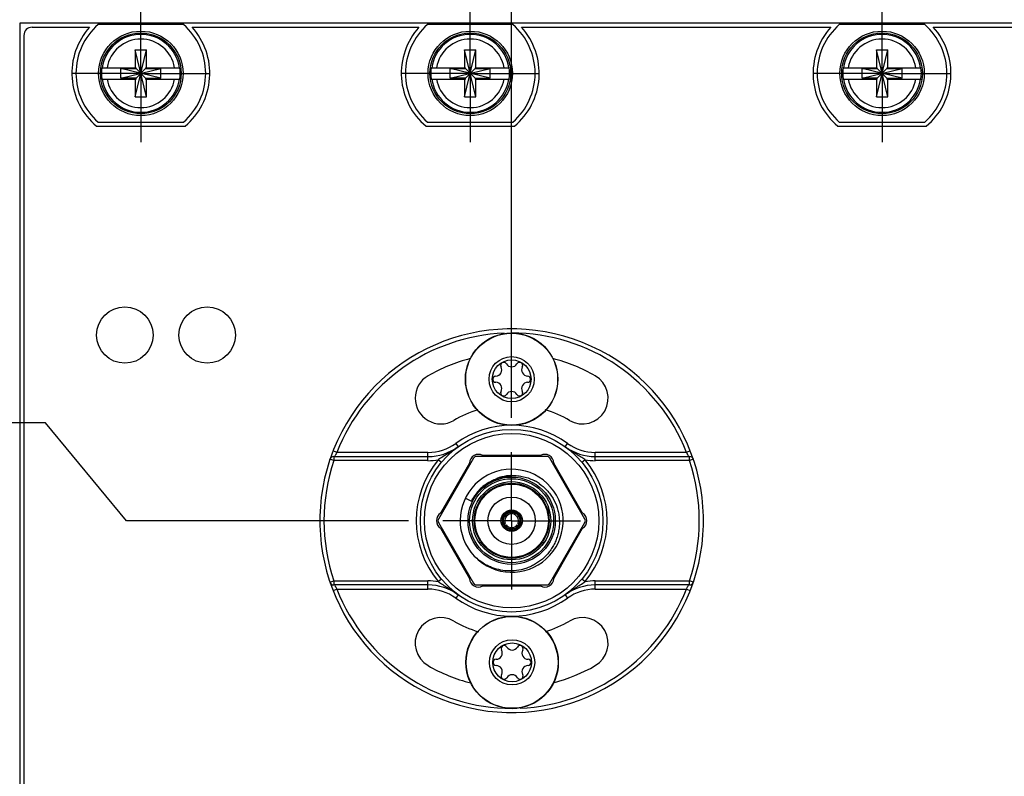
# Model space of a CAD drawing. Header units: inches. Extents: x 0 to 22, y 0 to 17.
# Tile 9 of 59: x 4.6 to 6.4, y 6.6 to 8. Entities that reach past the tile are written whole.
import ezdxf

# ---------------------------------------------------------------- set-up
doc = ezdxf.new("R2010")
doc.units = ezdxf.units.IN
doc.header["$LTSCALE"] = 1.21
doc.header["$MEASUREMENT"] = 0
doc.linetypes.add('CENTER', pattern=[0.6, 0.375, -0.075, 0.075, -0.075])
doc.layers.get('0').update_dxf_attribs({"linetype": 'CONTINUOUS'})
doc.layers.add('DEFAULT_1', color=7, linetype='CENTER')
doc.layers.add('DIMENSIONS', color=7, linetype='CONTINUOUS')
doc.styles.get("Standard").update_dxf_attribs({"font": 'txt', "width": 0.8})
doc.dimstyles.new('DIMSTYLE_1', dxfattribs={"dimtxt": 0.125, "dimasz": 0.18, "dimexe": 0.125, "dimexo": 0.0625, "dimgap": 0.09, "dimtad": 0, "dimtih": 1, "dimtoh": 1, "dimlfac": 1.333333, "dimzin": 4, "dimdsep": 46, "dimtxsty": 'STANDARD', "dimblk": '_FILLED', "dimblk1": '_FILLED', "dimblk2": '_FILLED', "dimcen": 0.09, "dimadec": 0, "dimazin": 0, "dimtp": 0.001, "dimtm": 0.001, "dimtfac": 1, "dimtofl": 0, "dimtmove": 0, "dimatfit": 3, "dimldrblk": '_FILLED', "dimfxl": 1, "dimtolj": 1, "dimtzin": 4, "dimarcsym": 0})

# ---------------------------------------------------------------- blocks, each defined once
blk = doc.blocks.new('*D12')
at = {"layer": 'DIMENSIONS', "color": 2, "linetype": 'CONTINUOUS'}
for p, q in [((4.612, 7.2478), (3.5347, 7.2478)), ((4.7595, 7.0695), (4.612, 7.2478)), ((5.2733, 7.0695), (4.7595, 7.0695))]:
    blk.add_line(p, q, dxfattribs=at)
at = {"layer": 'DIMENSIONS', "color": 2, "linetype": 'CONTINUOUS', "insert": (3.4722, 7.3103), "char_height": 0.125, "width": 1.125, "attachment_point": 3, "line_spacing_factor": 0.9}
blk.add_mtext('3.73{\\Ftxt.shx;\\W1.000000;\\H0.125000; }[94.9]', dxfattribs=at)
blk = doc.blocks.new('_FILLED')
at = {"color": 0, "linetype": 'BYBLOCK'}
blk.add_solid([(0, 0), (-1, 0.1736), (-1, -0.1736)], dxfattribs=at)
blk = doc.blocks.new('*D26')
at = {"layer": 'DIMENSIONS', "color": 2, "linetype": 'CONTINUOUS'}
for p, q in [((5.6242, 8.2454), (5.6242, 8.4134)), ((5.4609, 8.1029), (5.6242, 8.2454)), ((5.4609, 7.2571), (5.4609, 8.1029))]:
    blk.add_line(p, q, dxfattribs=at)
at = {"layer": 'DIMENSIONS', "color": 2, "linetype": 'CONTINUOUS', "insert": (5.5617, 8.4759), "char_height": 0.125, "width": 1.125, "attachment_point": 1, "rotation": 90, "line_spacing_factor": 0.9}
blk.add_mtext('1.70{\\Ftxt.shx;\\W1.000000;\\H0.125000; }[43.2]', dxfattribs=at)
blk = doc.blocks.new('*D34')
at = {"layer": 'DIMENSIONS', "color": 2, "linetype": 'CONTINUOUS'}
blk.add_line((7.559, 7.2874), (7.559, 8.3846), dxfattribs=at)
at = {"layer": 'DIMENSIONS', "color": 2, "linetype": 'CONTINUOUS', "insert": (7.4965, 8.4471), "char_height": 0.125, "width": 1.525, "attachment_point": 1, "rotation": 90, "line_spacing_factor": 0.9}
blk.add_mtext('2X 4.50{\\Ftxt.shx;\\W1.000000;\\H0.125000; }[114.2]', dxfattribs=at)
blk = doc.blocks.new('*D39')
at = {"layer": 'DIMENSIONS', "color": 2, "linetype": 'CONTINUOUS'}
blk.add_line((8.156, 8.0384), (8.156, 8.3846), dxfattribs=at)
at = {"layer": 'DIMENSIONS', "color": 2, "linetype": 'CONTINUOUS', "insert": (8.0935, 8.4471), "char_height": 0.125, "width": 1.225, "attachment_point": 1, "rotation": 90, "line_spacing_factor": 0.9}
blk.add_mtext('5.29{\\Ftxt.shx;\\W1.000000;\\H0.125000; }[134.5]', dxfattribs=at)

msp = doc.modelspace()

# ---------------------------------------------------------------- linework, layer by layer
at = {"color": 7, "linetype": 'CONTINUOUS'}
for p, q in [((4.565, 7.9759), (4.565, 4.1772)), ((6.956, 7.9759), (4.565, 7.9759)), ((4.5875, 7.9684), (4.6921, 7.9684)), ((4.8633, 7.9732), (4.7077, 7.9732)), ((4.8789, 7.9684), (5.2921, 7.9684)), ((5.4633, 7.9732), (5.3077, 7.9732)), ((5.4789, 7.9684), (6.0421, 7.9684)), ((6.2133, 7.9732), (6.0577, 7.9732)), ((6.2289, 7.9684), (6.6421, 7.9684)), ((4.5725, 7.9534), (4.5725, 4.1922)), ((4.7752, 7.8415), (4.7959, 7.9272)), ((4.7752, 7.9272), (4.7752, 7.8947)), ((4.7959, 7.8415), (4.7752, 7.9272)), ((4.7752, 7.9272), (4.7959, 7.9272)), ((4.7959, 7.8947), (4.7959, 7.9272)), ((5.3752, 7.8415), (5.3959, 7.9272)), ((5.3752, 7.9272), (5.3752, 7.8947)), ((5.3959, 7.8415), (5.3752, 7.9272)), ((5.3752, 7.9272), (5.3959, 7.9272)), ((5.3959, 7.8947), (5.3959, 7.9272)), ((6.1252, 7.8415), (6.1459, 7.9272)), ((6.1252, 7.9272), (6.1252, 7.8947)), ((6.1459, 7.8415), (6.1252, 7.9272)), ((6.1252, 7.9272), (6.1459, 7.9272)), ((6.1459, 7.8947), (6.1459, 7.9272)), ((4.7145, 7.8947), (4.7767, 7.8947)), ((4.7491, 7.8756), (4.7491, 7.8931)), ((4.8219, 7.8756), (4.7491, 7.8931)), ((4.7491, 7.8931), (4.7767, 7.8931)), ((4.7491, 7.8756), (4.8219, 7.8931)), ((4.7767, 7.8931), (4.7767, 7.8947)), ((4.7767, 7.8756), (4.7943, 7.8931)), ((4.7767, 7.8931), (4.7943, 7.8756)), ((4.7943, 7.8947), (4.7943, 7.8931)), ((4.7943, 7.8947), (4.8565, 7.8947)), ((4.7943, 7.8931), (4.8219, 7.8931)), ((4.8219, 7.8756), (4.8219, 7.8931)), ((5.3145, 7.8947), (5.3767, 7.8947)), ((5.3491, 7.8756), (5.3491, 7.8931)), ((5.4219, 7.8756), (5.3491, 7.8931)), ((5.3491, 7.8931), (5.3767, 7.8931)), ((5.3491, 7.8756), (5.4219, 7.8931)), ((5.3767, 7.8931), (5.3767, 7.8947)), ((5.3767, 7.8756), (5.3943, 7.8931)), ((5.3767, 7.8931), (5.3943, 7.8756)), ((5.3943, 7.8947), (5.3943, 7.8931)), ((5.3943, 7.8947), (5.4565, 7.8947)), ((5.3943, 7.8931), (5.4219, 7.8931)), ((5.4219, 7.8756), (5.4219, 7.8931)), ((6.0645, 7.8947), (6.1267, 7.8947)), ((6.0991, 7.8756), (6.0991, 7.8931)), ((6.0991, 7.8756), (6.1719, 7.8931)), ((6.0991, 7.8931), (6.1267, 7.8931)), ((6.1719, 7.8756), (6.0991, 7.8931)), ((6.1267, 7.8931), (6.1267, 7.8947)), ((6.1267, 7.8756), (6.1443, 7.8931)), ((6.1267, 7.8931), (6.1443, 7.8756)), ((6.1443, 7.8947), (6.1443, 7.8931)), ((6.1443, 7.8947), (6.2065, 7.8947)), ((6.1443, 7.8931), (6.1719, 7.8931)), ((6.1719, 7.8756), (6.1719, 7.8931)), ((4.7145, 7.874), (4.7767, 7.874)), ((4.7767, 7.8756), (4.7491, 7.8756)), ((4.7752, 7.874), (4.7752, 7.8415)), ((4.7767, 7.874), (4.7767, 7.8756)), ((4.7943, 7.8756), (4.7943, 7.874)), ((4.7943, 7.8756), (4.8219, 7.8756)), ((4.7943, 7.874), (4.8565, 7.874)), ((4.7959, 7.8415), (4.7959, 7.874)), ((5.3145, 7.874), (5.3767, 7.874)), ((5.3767, 7.8756), (5.3491, 7.8756)), ((5.3752, 7.874), (5.3752, 7.8415)), ((5.3767, 7.874), (5.3767, 7.8756)), ((5.3943, 7.8756), (5.3943, 7.874)), ((5.3943, 7.8756), (5.4219, 7.8756)), ((5.3943, 7.874), (5.4565, 7.874)), ((5.3959, 7.8415), (5.3959, 7.874)), ((6.0645, 7.874), (6.1267, 7.874)), ((6.1267, 7.8756), (6.0991, 7.8756)), ((6.1252, 7.874), (6.1252, 7.8415)), ((6.1267, 7.874), (6.1267, 7.8756)), ((6.1443, 7.8756), (6.1443, 7.874)), ((6.1443, 7.8756), (6.1719, 7.8756)), ((6.1443, 7.874), (6.2065, 7.874)), ((6.1459, 7.8415), (6.1459, 7.874)), ((4.7752, 7.8415), (4.7959, 7.8415)), ((5.3752, 7.8415), (5.3959, 7.8415)), ((6.1252, 7.8415), (6.1459, 7.8415)), ((4.7049, 7.788), (4.8661, 7.788)), ((4.7077, 7.7955), (4.8633, 7.7955)), ((5.3049, 7.788), (5.4661, 7.788)), ((5.3077, 7.7955), (5.4633, 7.7955)), ((6.0549, 7.788), (6.2161, 7.788)), ((6.0577, 7.7955), (6.2133, 7.7955)), ((5.1371, 7.1865), (5.3085, 7.1865)), ((5.3843, 7.1746), (5.3316, 7.0833)), ((5.5136, 7.1884), (5.4082, 7.1884)), ((5.5902, 7.0833), (5.5375, 7.1746)), ((5.6133, 7.1865), (5.7847, 7.1865)), ((5.4595, 7.0847), (5.4596, 7.0869)), ((5.4596, 7.0864), (5.4595, 7.0861)), ((5.4595, 7.0853), (5.4596, 7.0856)), ((5.4596, 7.0856), (5.4596, 7.0864)), ((5.4623, 7.0847), (5.4623, 7.0869)), ((5.4623, 7.0864), (5.4623, 7.0861)), ((5.4623, 7.0861), (5.4623, 7.0853)), ((5.4623, 7.0853), (5.4623, 7.0855)), ((5.4456, 7.0702), (5.4462, 7.0734)), ((5.4498, 7.0799), (5.4527, 7.0824)), ((5.4691, 7.0824), (5.4718, 7.0801)), ((5.4755, 7.0739), (5.4762, 7.0702)), ((5.3316, 7.0557), (5.3843, 6.9644)), ((5.4451, 7.0619), (5.447, 7.0631)), ((5.4456, 7.0622), (5.4459, 7.0624)), ((5.4459, 7.0624), (5.4464, 7.0627)), ((5.4463, 7.0627), (5.4466, 7.0628)), ((5.4465, 7.0596), (5.4484, 7.0607)), ((5.4472, 7.06), (5.4469, 7.0599)), ((5.4477, 7.0603), (5.4471, 7.06)), ((5.4479, 7.0604), (5.4477, 7.0603)), ((5.4574, 7.0547), (5.4539, 7.0559)), ((5.468, 7.0559), (5.4647, 7.0547)), ((5.4734, 7.0607), (5.4753, 7.0596)), ((5.4741, 7.0603), (5.4739, 7.0604)), ((5.4746, 7.06), (5.4741, 7.0603)), ((5.4749, 7.0599), (5.4746, 7.06)), ((5.4748, 7.0631), (5.4767, 7.0619)), ((5.4752, 7.0628), (5.4755, 7.0626)), ((5.4755, 7.0626), (5.476, 7.0623)), ((5.476, 7.0623), (5.4762, 7.0622)), ((5.5375, 6.9644), (5.5902, 7.0557)), ((5.3085, 6.9525), (5.1371, 6.9525)), ((5.5136, 6.9506), (5.4082, 6.9506)), ((5.7847, 6.9525), (5.6133, 6.9525))]:
    msp.add_line(p, q, dxfattribs=at)
at = {"color": 9, "linetype": 'CONTINUOUS'}
for p, q in [((5.359, 7.2104), (5.3634, 7.2043)), ((5.5584, 7.2043), (5.5628, 7.2104)), ((5.1425, 7.194), (5.1356, 7.1967)), ((5.1425, 7.194), (5.1423, 7.1935)), ((5.3085, 7.194), (5.1425, 7.194)), ((5.3085, 7.179), (5.3085, 7.194)), ((5.6133, 7.179), (5.6133, 7.194)), ((5.7793, 7.194), (5.6133, 7.194)), ((5.7863, 7.1967), (5.7793, 7.194)), ((5.7793, 7.194), (5.7795, 7.1934)), ((5.1371, 7.179), (5.13, 7.1814)), ((5.1371, 7.1865), (5.1371, 7.179)), ((5.3085, 7.179), (5.1371, 7.179)), ((5.3273, 7.1808), (5.3331, 7.176)), ((5.5887, 7.176), (5.5945, 7.1808)), ((5.7847, 7.179), (5.6133, 7.179)), ((5.7847, 7.179), (5.7847, 7.1865)), ((5.7918, 7.1814), (5.7847, 7.179)), ((5.13, 6.9576), (5.1371, 6.96)), ((5.1371, 6.96), (5.1371, 6.9525)), ((5.1371, 6.96), (5.3085, 6.96)), ((5.3085, 6.945), (5.3085, 6.96)), ((5.3331, 6.963), (5.3273, 6.9582)), ((5.5945, 6.9582), (5.5887, 6.963)), ((5.6133, 6.945), (5.6133, 6.96)), ((5.6133, 6.96), (5.7847, 6.96)), ((5.7847, 6.9525), (5.7847, 6.96)), ((5.7918, 6.9576), (5.7847, 6.96)), ((5.1356, 6.9423), (5.1425, 6.945)), ((5.1425, 6.945), (5.1423, 6.9455)), ((5.1425, 6.945), (5.3085, 6.945)), ((5.6133, 6.945), (5.7793, 6.945)), ((5.7793, 6.945), (5.7795, 6.9456)), ((5.7793, 6.945), (5.7863, 6.9423)), ((5.3634, 6.9347), (5.359, 6.9286)), ((5.5584, 6.9347), (5.5628, 6.9286))]:
    msp.add_line(p, q, dxfattribs=at)
at = {"color": 6, "linetype": 'CONTINUOUS'}
for p, q in [((5.3916, 7.1835), (5.3275, 7.0725)), ((5.525, 7.1865), (5.3968, 7.1865)), ((5.5943, 7.0725), (5.5302, 7.1835)), ((5.4142, 7.1353), (5.4345, 7.1456)), ((5.3994, 7.1218), (5.4142, 7.1353)), ((5.3766, 7.1104), (5.3876, 7.1051)), ((5.458, 7.0876), (5.4572, 7.0879)), ((5.4593, 7.0819), (5.4595, 7.0838)), ((5.4595, 7.0838), (5.4595, 7.0847)), ((5.4624, 7.0838), (5.4623, 7.0847)), ((5.4625, 7.0819), (5.4624, 7.0838)), ((5.4639, 7.0876), (5.4647, 7.0879)), ((5.3275, 7.0665), (5.3916, 6.9555)), ((5.4591, 7.082), (5.4593, 7.0819)), ((5.5302, 6.9555), (5.5943, 7.0665)), ((5.4444, 7.0625), (5.4451, 7.0619)), ((5.4466, 7.0587), (5.4465, 7.0596)), ((5.4467, 7.0579), (5.4466, 7.0587)), ((5.4469, 7.0571), (5.4467, 7.0579)), ((5.447, 7.0631), (5.4486, 7.0642)), ((5.4484, 7.0607), (5.4493, 7.0611)), ((5.4486, 7.0642), (5.4491, 7.0645)), ((5.4491, 7.0645), (5.4493, 7.0647)), ((5.4493, 7.0611), (5.4501, 7.0615)), ((5.4501, 7.0615), (5.4507, 7.0617)), ((5.4507, 7.0617), (5.451, 7.0619)), ((5.4708, 7.0619), (5.4726, 7.0611)), ((5.4725, 7.0647), (5.474, 7.0636)), ((5.4726, 7.0611), (5.4729, 7.0609)), ((5.4729, 7.0609), (5.4734, 7.0607)), ((5.474, 7.0636), (5.4743, 7.0634)), ((5.4743, 7.0634), (5.4748, 7.0631)), ((5.4751, 7.0579), (5.4749, 7.0571)), ((5.4752, 7.0587), (5.4751, 7.0579)), ((5.4753, 7.0596), (5.4752, 7.0587)), ((5.478, 7.063), (5.4787, 7.0636)), ((5.3968, 6.9525), (5.525, 6.9525))]:
    msp.add_line(p, q, dxfattribs=at)
at = {"color": 7, "linetype": 'CONTINUOUS'}
for centre, radius in [((4.7855, 7.8844), 0.0769), ((4.7855, 7.8844), 0.0735), ((5.3855, 7.8844), 0.0769), ((5.3855, 7.8844), 0.0735), ((6.1355, 7.8844), 0.0769), ((6.1355, 7.8844), 0.0735), ((4.7563, 7.4078), 0.0514), ((4.9063, 7.4078), 0.0514), ((5.4609, 7.0695), 0.1663), ((5.4609, 7.0695), 0.0195)]:
    msp.add_circle(centre, radius, dxfattribs=at)
at = {"color": 6, "linetype": 'CONTINUOUS'}
for centre, radius in [((5.4609, 7.3273), 0.0842), ((5.4609, 7.3273), 0.0412), ((5.4609, 7.3273), 0.0353), ((5.4609, 7.0695), 0.0795), ((5.4609, 7.0695), 0.0683), ((5.4609, 7.0695), 0.0431), ((5.4617, 6.8115), 0.0842), ((5.4617, 6.8115), 0.0412), ((5.4617, 6.8115), 0.0353)]:
    msp.add_circle(centre, radius, dxfattribs=at)
at = {"color": 9, "linetype": 'CONTINUOUS'}
for centre, radius in [((5.4609, 7.3273), 0.0837), ((5.4609, 7.0695), 0.1588), ((5.4609, 7.0695), 0.0765), ((5.4609, 7.0695), 0.0712), ((5.4609, 7.0695), 0.0668), ((5.4617, 6.8115), 0.0837)]:
    msp.add_circle(centre, radius, dxfattribs=at)
at = {"color": 7, "linetype": 'CONTINUOUS'}
for centre, radius, start, end in [((4.5875, 7.9534), 0.015, 90, 180), ((4.7855, 7.8844), 0.1256, 138.0365, 230.0999), ((4.7855, 7.8844), 0.1181, 131.203, 228.797), ((4.7855, 7.8844), 0.1181, 311.203, 48.797), ((4.7855, 7.8844), 0.1256, 309.9001, 41.9635), ((5.3855, 7.8844), 0.1256, 138.0365, 230.0999), ((5.3855, 7.8844), 0.1181, 131.203, 228.797), ((5.3855, 7.8844), 0.1181, 311.203, 48.797), ((5.3855, 7.8844), 0.1256, 309.9001, 41.9635), ((6.1355, 7.8844), 0.1256, 138.0365, 230.0999), ((6.1355, 7.8844), 0.1181, 131.203, 228.797), ((6.1355, 7.8844), 0.1181, 311.203, 48.797), ((6.1355, 7.8844), 0.1256, 309.9001, 41.9635), ((4.7855, 7.8844), 0.0717, 171.7166, 188.2834), ((4.7855, 7.8844), 0.0717, 351.7166, 8.2834), ((5.3855, 7.8844), 0.0717, 171.7166, 188.2834), ((5.3855, 7.8844), 0.0717, 351.7166, 8.2834), ((6.1355, 7.8844), 0.0717, 171.7166, 188.2834), ((6.1355, 7.8844), 0.0717, 351.7166, 8.2834), ((5.4609, 7.0695), 0.3493, 341.3187, 161.129), ((5.4609, 7.0695), 0.3047, 104.304, 120), ((5.4609, 7.0695), 0.3047, 60, 75.6963), ((5.332, 7.2928), 0.0469, 120, 300), ((5.5898, 7.2928), 0.0469, 240, 60), ((5.4609, 7.0695), 0.211, 106.8944, 120), ((5.4609, 7.0695), 0.211, 60, 73.1056), ((5.3085, 7.2802), 0.0938, 270, 305.8754), ((5.6133, 7.2802), 0.0938, 234.1246, 270), ((5.4609, 7.0695), 0.3493, 161.3154, 341.1323), ((5.1371, 7.179), 0.0075, 90, 161.3175), ((5.4971, 6.9203), 0.3109, 122.6712, 123.1003), ((5.4004, 7.1743), 0.0161, 61.0891, 178.9109), ((5.5214, 7.1743), 0.0161, 1.0891, 118.9109), ((5.7847, 7.179), 0.0075, 18.6825, 90), ((5.4609, 7.0695), 0.0175, 94.4269, 205.5726), ((5.4609, 7.0695), 0.0153, 95.0938, 204.9067), ((5.4593, 7.0711), 0.0153, 96.257, 100.3833), ((5.4631, 7.0674), 0.0182, 104.9792, 110.2301), ((5.4592, 7.0717), 0.0147, 88.7872, 96.302), ((5.463, 7.068), 0.0176, 101.1296, 104.9712), ((5.4609, 7.0695), 0.0184, 82.259, 96.2311), ((5.4609, 7.0695), 0.0175, 334.4269, 85.5726), ((5.4626, 7.0716), 0.0148, 83.7337, 91.1771), ((5.4588, 7.0679), 0.0177, 73.8387, 78.8638), ((5.4609, 7.0695), 0.0153, 335.0938, 84.9067), ((5.4625, 7.0711), 0.0153, 79.6328, 83.743), ((5.3399, 7.0695), 0.0161, 121.0891, 238.9109), ((5.5819, 7.0695), 0.0161, 301.0891, 58.9109), ((5.4609, 7.0695), 0.0184, 202.9975, 218.6154), ((5.4583, 7.0699), 0.0148, 203.7338, 211.1771), ((5.4633, 7.0685), 0.0176, 195.029, 198.8704), ((5.4609, 7.0695), 0.0175, 214.4269, 325.5726), ((5.4598, 7.0669), 0.0147, 208.7872, 216.302), ((5.4612, 7.072), 0.0176, 221.1296, 224.9712), ((5.4603, 7.0673), 0.0153, 216.257, 220.3833), ((5.4609, 7.0695), 0.0153, 215.0938, 324.9067), ((5.4616, 7.0724), 0.0182, 224.9792, 230.2301), ((5.4606, 7.072), 0.0176, 315.0287, 318.8704), ((5.4615, 7.0673), 0.0153, 319.6328, 323.743), ((5.4619, 7.067), 0.0148, 323.7337, 331.1771), ((5.4586, 7.0685), 0.0176, 341.1296, 344.9712), ((5.4609, 7.0695), 0.0184, 321.3701, 337.004), ((5.458, 7.0686), 0.0182, 344.9792, 350.2301), ((5.4637, 7.0698), 0.0147, 328.7872, 336.302), ((5.4004, 6.9647), 0.0161, 181.0891, 298.9109), ((5.5214, 6.9647), 0.0161, 241.0891, 358.9109), ((5.4247, 7.2187), 0.3109, 302.6719, 303.1003), ((5.1371, 6.96), 0.0075, 198.6825, 270), ((5.3085, 6.8587), 0.0938, 54.1246, 90), ((5.6133, 6.8587), 0.0938, 90, 125.8754), ((5.7847, 6.96), 0.0075, 270, 341.3175), ((5.332, 6.8462), 0.0469, 60, 240), ((5.4609, 7.0695), 0.211, 240, 253.3183), ((5.4609, 7.0695), 0.211, 287.0241, 300), ((5.5898, 6.8462), 0.0469, 300, 120), ((5.4609, 7.0695), 0.3047, 240, 255.8386), ((5.4609, 7.0695), 0.3047, 284.4864, 300)]:
    msp.add_arc(centre, radius, start, end, dxfattribs=at)
at = {"color": 9, "linetype": 'CONTINUOUS'}
for centre, radius, start, end in [((4.7855, 7.8844), 0.071, 8.3637, 171.6363), ((4.7855, 7.8844), 0.0624, 9.5335, 170.4665), ((5.3855, 7.8844), 0.071, 8.3637, 171.6363), ((5.3855, 7.8844), 0.0624, 9.5335, 170.4665), ((6.1355, 7.8844), 0.071, 8.3637, 171.6363), ((6.1355, 7.8844), 0.0624, 9.5335, 170.4665), ((4.7855, 7.8844), 0.071, 188.3662, 351.6338), ((4.7855, 7.8844), 0.0624, 189.5332, 350.4664), ((5.3855, 7.8844), 0.071, 188.3662, 351.6338), ((5.3855, 7.8844), 0.0624, 189.5332, 350.4664), ((6.1355, 7.8844), 0.071, 188.3662, 351.6338), ((6.1355, 7.8844), 0.0624, 189.5332, 350.4664), ((5.4609, 7.0695), 0.3418, 92.3187, 158.6414), ((5.4609, 7.0695), 0.3418, 21.3586, 90.0001), ((5.4609, 7.0695), 0.1738, 54.1246, 125.8754), ((5.3085, 7.2802), 0.0862, 270, 305.8754), ((5.6133, 7.2802), 0.0862, 234.1246, 270), ((5.4609, 7.0695), 0.3418, 161.3175, 198.6825), ((5.4609, 7.0695), 0.1738, 140.2026, 219.7974), ((5.3085, 7.2802), 0.1013, 270, 280.7326), ((5.4245, 6.92), 0.3113, 56.8929, 57.3208), ((5.4609, 7.0695), 0.1738, 320.2026, 39.7974), ((5.6133, 7.2802), 0.1013, 259.2674, 270), ((5.4609, 7.0695), 0.3418, 341.3175, 18.6825), ((5.4609, 7.0694), 0.0816, 120.0571, 123.7724), ((5.4612, 7.0693), 0.0817, 139.663, 154.101), ((5.4607, 7.0698), 0.0811, 135.2493, 139.6684), ((5.4605, 7.0699), 0.0809, 128.1488, 135.2383), ((5.4609, 7.0694), 0.0815, 127.4654, 128.16), ((5.461, 7.0693), 0.0816, 123.7722, 127.4646), ((5.3085, 6.8587), 0.1013, 79.2674, 90), ((5.4974, 7.219), 0.3113, 236.8929, 237.3215), ((5.6133, 6.8587), 0.1013, 90, 100.7326), ((5.4609, 7.0695), 0.3418, 201.3586, 270.1265), ((5.3085, 6.8587), 0.0862, 54.1246, 90), ((5.4609, 7.0695), 0.3418, 272.638, 338.6414), ((5.6133, 6.8587), 0.0862, 90, 125.8754), ((5.4609, 7.0695), 0.1738, 234.1246, 305.8754)]:
    msp.add_arc(centre, radius, start, end, dxfattribs=at)
at = {"color": 6, "linetype": 'CONTINUOUS'}
for centre, radius, start, end in [((5.4464, 7.3524), 0.00561, 30.7228, 209.2772), ((5.4609, 7.361), 0.0112, 210.7233, 329.2775), ((5.4754, 7.3524), 0.00561, 330.7228, 149.2772), ((5.4318, 7.3442), 0.0112, 270.7233, 29.2775), ((5.4901, 7.3442), 0.0112, 150.7233, 269.2775), ((5.432, 7.3273), 0.00561, 90.7229, 269.2771), ((5.4318, 7.3105), 0.0112, 330.7233, 89.2775), ((5.4901, 7.3105), 0.0112, 90.7233, 209.2775), ((5.4898, 7.3273), 0.00561, 270.7229, 89.2771), ((5.4464, 7.3023), 0.00561, 150.7229, 329.2699), ((5.4609, 7.2937), 0.0112, 30.7233, 149.2775), ((5.4754, 7.3023), 0.00561, 210.73, 29.2771), ((5.3968, 7.1805), 0.006, 90, 150), ((5.525, 7.1805), 0.006, 30, 90), ((5.4609, 7.0695), 0.0938, 229.5993, 223.4739), ((5.4637, 7.0703), 0.0817, 98.3915, 111.2612), ((5.4637, 7.0704), 0.0815, 91.9538, 98.3866), ((5.4609, 7.0694), 0.0815, 89.7883, 90.402), ((5.4633, 7.0679), 0.0842, 55.5746, 61.5727), ((5.4494, 7.0641), 0.025, 65.9473, 69.8954), ((5.4609, 7.0695), 0.0146, 90, 94.9479), ((5.4725, 7.0641), 0.025, 110.1048, 114.0525), ((5.3327, 7.0695), 0.006, 150, 210), ((5.4609, 7.0695), 0.0125, 97.52, 202.4789), ((5.4609, 7.0695), 0.0125, 337.52, 82.4789), ((5.5891, 7.0695), 0.006, 330, 30), ((5.4601, 7.0825), 0.0255, 228.2131, 232.0545), ((5.4609, 7.0695), 0.0146, 205.0196, 214.9837), ((5.4609, 7.0695), 0.0125, 217.5206, 322.48), ((5.4609, 7.0695), 0.0146, 325.0198, 335.5997), ((5.462, 7.0822), 0.025, 305.9473, 309.8954), ((5.4583, 7.0709), 0.0928, 225.2057, 232.4139), ((5.3968, 6.9585), 0.006, 210, 270), ((5.525, 6.9585), 0.006, 270, 330), ((5.4325, 6.8283), 0.0112, 270.7233, 29.2775), ((5.4472, 6.8365), 0.00561, 30.7228, 209.2772), ((5.4617, 6.8451), 0.0112, 210.7233, 329.2775), ((5.4761, 6.8365), 0.00561, 330.7228, 149.2772), ((5.4908, 6.8283), 0.0112, 150.7233, 269.2775), ((5.4327, 6.8115), 0.00561, 90.7229, 269.2771), ((5.4906, 6.8115), 0.00561, 270.7229, 89.2771), ((5.4325, 6.7946), 0.0112, 330.7233, 89.2775), ((5.4908, 6.7946), 0.0112, 90.7233, 209.2775), ((5.4472, 6.7864), 0.00561, 150.7229, 329.2699), ((5.4617, 6.7778), 0.0112, 30.7233, 149.2775), ((5.4761, 6.7864), 0.00561, 210.73, 29.2771)]:
    msp.add_arc(centre, radius, start, end, dxfattribs=at)
at = {"color": 9, "linetype": 'CONTINUOUS'}
for points, knots in [([(5.1423, 7.1935), (5.142, 7.1929), (5.1415, 7.1917), (5.1406, 7.1901), (5.1398, 7.1887), (5.1392, 7.1878), (5.1389, 7.1875)], [0, 0, 0, 0, 0.28768, 0.558436, 0.798417, 1, 1, 1, 1]), ([(5.5925, 7.182), (5.5898, 7.1838), (5.5842, 7.1873), (5.5756, 7.1926), (5.567, 7.1982), (5.5612, 7.2022), (5.5584, 7.2043)], [0, 0, 0, 0, 0.23687, 0.48652, 0.742485, 1, 1, 1, 1]), ([(5.7795, 7.1934), (5.7798, 7.1928), (5.7803, 7.1917), (5.7812, 7.1901), (5.782, 7.1887), (5.7826, 7.1878), (5.7829, 7.1875)], [0, 0, 0, 0, 0.287679, 0.55834, 0.798286, 1, 1, 1, 1]), ([(5.1423, 6.9455), (5.142, 6.9461), (5.1415, 6.9473), (5.1406, 6.9489), (5.1398, 6.9503), (5.1392, 6.9511), (5.1389, 6.9515)], [0, 0, 0, 0, 0.287604, 0.558324, 0.798325, 1, 1, 1, 1]), ([(5.3293, 6.957), (5.332, 6.9552), (5.3376, 6.9517), (5.3462, 6.9464), (5.3549, 6.9407), (5.3606, 6.9368), (5.3634, 6.9347)], [0, 0, 0, 0, 0.236871, 0.486523, 0.742486, 1, 1, 1, 1]), ([(5.7795, 6.9456), (5.7798, 6.9461), (5.7803, 6.9473), (5.7812, 6.9489), (5.782, 6.9503), (5.7826, 6.9512), (5.7829, 6.9515)], [0, 0, 0, 0, 0.287744, 0.558437, 0.798367, 1, 1, 1, 1])]:
    msp.add_open_spline(points, degree=3, knots=knots, dxfattribs=at)
at = {"color": 7, "linetype": 'CONTINUOUS'}
for points, knots in [([(5.3634, 7.2043), (5.3607, 7.2023), (5.3552, 7.1984), (5.3467, 7.1929), (5.338, 7.1875), (5.3322, 7.1839), (5.3293, 7.182)], [0, 0, 0, 0, 0.248188, 0.496519, 0.746814, 1, 1, 1, 1]), ([(5.4516, 7.0843), (5.4513, 7.0841), (5.4502, 7.0834), (5.4492, 7.0826), (5.4486, 7.0819)], [0, 0, 0, 0, 0.250432, 1, 1, 1, 1]), ([(5.4565, 7.0861), (5.4561, 7.0861), (5.4544, 7.0857), (5.4527, 7.085), (5.4516, 7.0843)], [0, 0, 0, 0, 0.250664, 1, 1, 1, 1]), ([(5.4527, 7.0824), (5.453, 7.0826), (5.4543, 7.0834), (5.4557, 7.0841), (5.4568, 7.0845)], [0, 0, 0, 0, 0.251023, 1, 1, 1, 1]), ([(5.4638, 7.0849), (5.4642, 7.0848), (5.4661, 7.0841), (5.4679, 7.0832), (5.4691, 7.0824)], [0, 0, 0, 0, 0.249291, 1, 1, 1, 1]), ([(5.4702, 7.0843), (5.4691, 7.085), (5.4674, 7.0857), (5.4657, 7.0861), (5.4653, 7.0861)], [0, 0, 0, 0, 0.749336, 1, 1, 1, 1]), ([(5.4738, 7.0814), (5.4735, 7.0817), (5.4724, 7.0828), (5.4712, 7.0837), (5.4702, 7.0843)], [0, 0, 0, 0, 0.250678, 1, 1, 1, 1]), ([(5.4442, 7.0747), (5.4441, 7.0743), (5.4436, 7.0728), (5.4434, 7.0713), (5.4434, 7.0702)], [0, 0, 0, 0, 0.250678, 1, 1, 1, 1]), ([(5.4434, 7.0702), (5.4434, 7.0696), (5.4435, 7.0675), (5.4441, 7.0654), (5.4447, 7.0639)], [0, 0, 0, 0, 0.250171, 1, 1, 1, 1]), ([(5.4458, 7.0782), (5.4456, 7.078), (5.445, 7.0768), (5.4445, 7.0756), (5.4442, 7.0747)], [0, 0, 0, 0, 0.250636, 1, 1, 1, 1]), ([(5.4462, 7.0639), (5.4461, 7.0644), (5.4456, 7.0665), (5.4455, 7.0686), (5.4456, 7.0702)], [0, 0, 0, 0, 0.249274, 1, 1, 1, 1]), ([(5.4486, 7.0819), (5.4483, 7.0817), (5.4472, 7.0805), (5.4463, 7.0792), (5.4458, 7.0782)], [0, 0, 0, 0, 0.249521, 1, 1, 1, 1]), ([(5.4462, 7.0734), (5.4462, 7.0737), (5.4466, 7.075), (5.4472, 7.0763), (5.4477, 7.0771)], [0, 0, 0, 0, 0.251343, 1, 1, 1, 1]), ([(5.4477, 7.0771), (5.4478, 7.0774), (5.4484, 7.0784), (5.4492, 7.0793), (5.4498, 7.0799)], [0, 0, 0, 0, 0.249501, 1, 1, 1, 1]), ([(5.4718, 7.0801), (5.4721, 7.0799), (5.4729, 7.079), (5.4737, 7.078), (5.4741, 7.0771)], [0, 0, 0, 0, 0.251224, 1, 1, 1, 1]), ([(5.4761, 7.0782), (5.4759, 7.0785), (5.4752, 7.0796), (5.4744, 7.0807), (5.4738, 7.0814)], [0, 0, 0, 0, 0.250636, 1, 1, 1, 1]), ([(5.4741, 7.0771), (5.4743, 7.0769), (5.4748, 7.0758), (5.4753, 7.0747), (5.4755, 7.0739)], [0, 0, 0, 0, 0.249494, 1, 1, 1, 1]), ([(5.4762, 7.0702), (5.4762, 7.0698), (5.4763, 7.0682), (5.4761, 7.0667), (5.476, 7.0655)], [0, 0, 0, 0, 0.251023, 1, 1, 1, 1]), ([(5.4779, 7.074), (5.4778, 7.0743), (5.4773, 7.0758), (5.4766, 7.0772), (5.4761, 7.0782)], [0, 0, 0, 0, 0.249521, 1, 1, 1, 1]), ([(5.4771, 7.0639), (5.4773, 7.0644), (5.4781, 7.0664), (5.4784, 7.0686), (5.4784, 7.0702)], [0, 0, 0, 0, 0.250385, 1, 1, 1, 1]), ([(5.4784, 7.0702), (5.4784, 7.0705), (5.4783, 7.0718), (5.4781, 7.073), (5.4779, 7.074)], [0, 0, 0, 0, 0.250431, 1, 1, 1, 1]), ([(5.4487, 7.0574), (5.449, 7.0571), (5.4502, 7.0558), (5.4516, 7.0547), (5.4527, 7.054)], [0, 0, 0, 0, 0.250664, 1, 1, 1, 1]), ([(5.4539, 7.0559), (5.4535, 7.0561), (5.4521, 7.0568), (5.4508, 7.0577), (5.45, 7.0584)], [0, 0, 0, 0, 0.251023, 1, 1, 1, 1]), ([(5.4527, 7.054), (5.453, 7.0539), (5.4542, 7.0533), (5.4554, 7.0528), (5.4563, 7.0526)], [0, 0, 0, 0, 0.250432, 1, 1, 1, 1]), ([(5.4563, 7.0526), (5.4567, 7.0525), (5.4582, 7.0521), (5.4597, 7.052), (5.4609, 7.052)], [0, 0, 0, 0, 0.249521, 1, 1, 1, 1]), ([(5.4609, 7.0542), (5.4606, 7.0542), (5.4594, 7.0543), (5.4582, 7.0544), (5.4574, 7.0547)], [0, 0, 0, 0, 0.249489, 1, 1, 1, 1]), ([(5.4647, 7.0547), (5.4644, 7.0546), (5.4631, 7.0543), (5.4619, 7.0542), (5.4609, 7.0542)], [0, 0, 0, 0, 0.251228, 1, 1, 1, 1]), ([(5.4609, 7.052), (5.4612, 7.052), (5.4625, 7.052), (5.4638, 7.0522), (5.4648, 7.0524)], [0, 0, 0, 0, 0.250636, 1, 1, 1, 1]), ([(5.4648, 7.0524), (5.4652, 7.0525), (5.4666, 7.0529), (5.4681, 7.0535), (5.4691, 7.054)], [0, 0, 0, 0, 0.250678, 1, 1, 1, 1]), ([(5.4731, 7.0596), (5.4727, 7.0592), (5.4712, 7.0578), (5.4694, 7.0566), (5.468, 7.0559)], [0, 0, 0, 0, 0.249274, 1, 1, 1, 1]), ([(5.4691, 7.054), (5.4702, 7.0547), (5.4716, 7.0558), (5.4729, 7.0571), (5.4731, 7.0574)], [0, 0, 0, 0, 0.749336, 1, 1, 1, 1]), ([(5.5584, 6.9347), (5.5611, 6.9367), (5.5667, 6.9405), (5.5751, 6.9461), (5.5838, 6.9515), (5.5896, 6.9551), (5.5925, 6.957)], [0, 0, 0, 0, 0.248188, 0.496519, 0.746814, 1, 1, 1, 1])]:
    msp.add_open_spline(points, degree=3, knots=knots, dxfattribs=at)
at = {"color": 6, "linetype": 'CONTINUOUS'}
for points, knots in [([(5.3994, 7.1218), (5.4006, 7.1231), (5.403, 7.1258), (5.4081, 7.1308), (5.4151, 7.1364), (5.4242, 7.1421), (5.4308, 7.1451), (5.4341, 7.1464)], [0, 0, 0, 0, 0.124953, 0.249884, 0.499866, 0.7501, 1, 1, 1, 1]), ([(5.4341, 7.1464), (5.4383, 7.1479), (5.4469, 7.1501), (5.4559, 7.1509), (5.4603, 7.1509)], [0, 0, 0, 0, 0.499234, 1, 1, 1, 1]), ([(5.4609, 7.1519), (5.4646, 7.152), (5.4719, 7.1518), (5.4828, 7.15), (5.4934, 7.1467), (5.5001, 7.1437), (5.5033, 7.1419)], [0, 0, 0, 0, 0.249579, 0.499861, 0.75004, 1, 1, 1, 1]), ([(5.3876, 7.1051), (5.3894, 7.108), (5.3921, 7.1123), (5.3962, 7.1178), (5.3983, 7.1204), (5.3994, 7.1218)], [0, 0, 0, 0, 0.499612, 0.749776, 1, 1, 1, 1]), ([(5.5109, 7.1373), (5.516, 7.1338), (5.5232, 7.1276), (5.5312, 7.118), (5.5381, 7.1075), (5.5432, 7.0959), (5.5463, 7.0838), (5.5477, 7.0745), (5.548, 7.0651), (5.5474, 7.0557), (5.5457, 7.0465), (5.543, 7.0375), (5.5394, 7.0288), (5.5349, 7.0205), (5.5296, 7.0128), (5.5255, 7.008), (5.5233, 7.0058)], [0, 0, 0, 0, 0.124863, 0.187385, 0.249901, 0.374772, 0.437302, 0.499825, 0.562337, 0.624855, 0.687385, 0.749915, 0.81244, 0.874959, 0.937474, 1, 1, 1, 1]), ([(5.4609, 6.9781), (5.4556, 6.9779), (5.445, 6.9785), (5.4321, 6.9815), (5.4221, 6.9852), (5.4126, 6.9897), (5.4058, 6.9941), (5.4016, 6.9973)], [0, 0, 0, 0, 0.249746, 0.499801, 0.624836, 0.749896, 1, 1, 1, 1]), ([(5.5233, 7.0058), (5.5193, 7.0016), (5.5126, 6.9958), (5.5027, 6.9896), (5.4949, 6.9857), (5.4867, 6.9825), (5.4755, 6.9794), (5.4667, 6.9783), (5.4609, 6.9781)], [0, 0, 0, 0, 0.249844, 0.374881, 0.499949, 0.6251, 0.750331, 1, 1, 1, 1])]:
    msp.add_open_spline(points, degree=3, knots=knots, dxfattribs=at)
at = {"layer": 'DEFAULT_1', "color": 7, "linetype": 'CENTER'}
for p, q in [((4.7855, 7.8844), (4.7855, 8.0094)), ((5.3855, 7.8844), (5.3855, 8.0094)), ((6.1355, 7.8844), (6.1355, 8.0094)), ((4.7855, 7.8844), (4.6605, 7.8844)), ((4.7855, 7.8844), (4.7855, 7.7593)), ((4.7855, 7.8844), (4.9106, 7.8844)), ((5.3855, 7.8844), (5.2605, 7.8844)), ((5.3855, 7.8844), (5.3855, 7.7593)), ((5.3855, 7.8844), (5.5106, 7.8844)), ((6.1355, 7.8844), (6.0105, 7.8844)), ((6.1355, 7.8844), (6.1355, 7.7593)), ((6.1355, 7.8844), (6.2606, 7.8844)), ((5.4609, 7.0695), (5.4609, 7.1946)), ((5.4609, 7.0695), (5.3358, 7.0695)), ((5.4609, 7.0695), (5.4609, 6.9444)), ((5.4609, 7.0695), (5.586, 7.0695))]:
    msp.add_line(p, q, dxfattribs=at)

# ---------------------------------------------------------------- dimensions: what is measured, and where the dimension line sits
at = {"layer": 'DIMENSIONS', "color": 2, "linetype": 'CONTINUOUS'}
dim = msp.add_ordinate_dim(feature_location=(7.559, 7.2874), offset=(0, 1.0972), dtype=1, origin=(4.1855, 7.2249), text='2X <>', dimstyle='DIMSTYLE_1', override={"dimtad": 1, "dimtih": 0, "dimtoh": 0}, dxfattribs=at)
dim.commit()
dim.dimension.update_dxf_attribs({"geometry": '*D34', "text_midpoint": (7.559, 9.2096)})
for feature_location, offset, dtype, origin, picture, middle in [((8.156, 8.0384), (0, 0.3463), 1, (4.1855, 7.9759), '*D39', (8.156, 9.0596)), ((5.4609, 7.2571), (0.1633, 1.1563), 0, (4.1855, 7.1946), '*D26', (5.6242, 9.0384)), ((5.2733, 7.0695), (-1.7386, 0.1783), 0, (5.3358, 4.2687), '*D12', (2.9097, 7.2478))]:
    dim = msp.add_ordinate_dim(feature_location=feature_location, offset=offset, dtype=dtype, origin=origin, dimstyle='DIMSTYLE_1', override={"dimtad": 1, "dimtih": 0, "dimtoh": 0}, dxfattribs=at)
    dim.commit()
    dim.dimension.update_dxf_attribs({"geometry": picture, "text_midpoint": middle})

doc.saveas('drawing.dxf')
